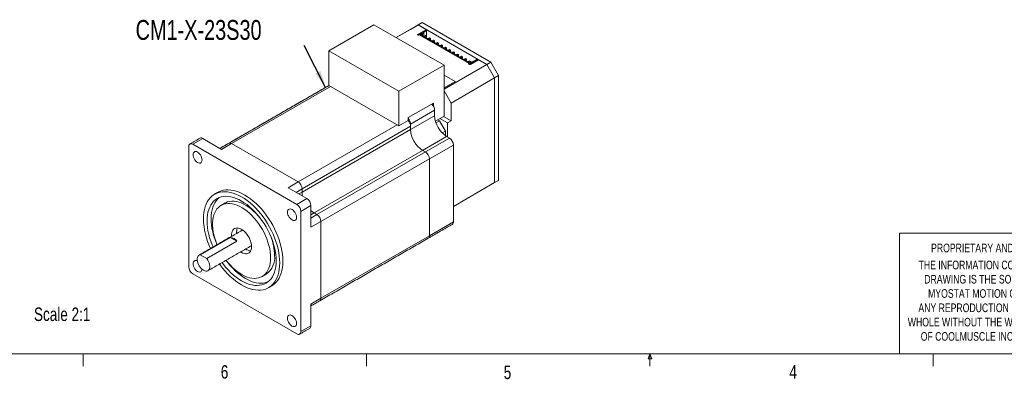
# Model space of a CAD drawing. Header units: millimetres. Extents: x 11 to 421, y 5 to 275.
# Tile 2 of 5: x 105 to 278, y 5 to 69. Entities that reach past the tile are written whole.
import ezdxf

# ---------------------------------------------------------------- set-up
doc = ezdxf.new("R2010")
doc.units = ezdxf.units.MM
doc.styles.add('SLDTEXTSTYLE0', font='TXT', dxfattribs={"width": 0.75})
doc.dimstyles.new('SLDDIMSTYLE0', dxfattribs={"dimtxt": 0, "dimasz": 3, "dimexe": 0, "dimexo": 0.0625, "dimgap": 0, "dimtad": 0, "dimtih": 1, "dimtoh": 1, "dimdec": 0, "dimrnd": 1e-09, "dimzin": 0, "dimdsep": 46, "dimtxsty": 'Standard', "dimsah": 1, "dimcen": 0.09, "dimadec": 0, "dimazin": 0, "dimtfac": 3, "dimtdec": 0, "dimtofl": 0, "dimtmove": 0, "dimatfit": 3, "dimfxl": 1, "dimtolj": 1, "dimtzin": 0, "dimarcsym": 0})

# ---------------------------------------------------------------- blocks, each defined once
blk = doc.blocks.new('SW_NOTE_1')
at = {"color": 0, "linetype": 'Continuous', "lineweight": 0, "char_height": 1.524, "attachment_point": 1, "style": 'SLDTEXTSTYLE0'}
for s, insert in [('THE INFORMATION CONTAINED IN THIS', (0, 1.96)), ('DRAWING IS THE SOLE PROPERTY OF', (1, -0.56)), ('MYOSTAT MOTION CONTROL INC. ', (1.67, -3.08)), ('ANY REPRODUCTION IN PART OR AS A', (-0.04, -5.61)), ('WHOLE WITHOUT THE WRITTEN PERMISSION', (-1.91, -8.13)), ('OF COOLMUSCLE INC. IS PROHIBITED.', (0.37, -10.66))]:
    blk.add_mtext(s, dxfattribs=dict(at, insert=insert))

msp = doc.modelspace()

# ---------------------------------------------------------------- linework, layer by layer
at = {"color": 7, "linetype": 'Continuous', "lineweight": 15}
for p, q in [((167.206, 68.088), (159.251, 63.496)), ((179.581, 60.94), (167.206, 68.088)), ((175.019, 68.047), (171.147, 65.812)), ((173.657, 67.262), (175.019, 68.047)), ((175.019, 68.047), (173.657, 67.262)), ((175.726, 68.456), (174.364, 67.67)), ((175.019, 68.047), (175.726, 68.456)), ((175.019, 68.047), (176.474, 67.207)), ((187.146, 61.042), (175.019, 68.047)), ((187.853, 61.451), (175.726, 68.456)), ((171.146, 65.813), (173.657, 67.262)), ((173.657, 67.262), (174.364, 67.67)), ((174.857, 66.321), (176.341, 67.178)), ((174.857, 66.321), (175.016, 66.23)), ((174.857, 66.321), (174.857, 66.304)), ((175.016, 66.23), (175.192, 66.332)), ((175.017, 66.211), (175.016, 66.23)), ((175.192, 66.332), (184.067, 61.248)), ((175.192, 66.332), (175.194, 66.313)), ((184.015, 61.218), (175.194, 66.313)), ((175.281, 66.444), (175.652, 66.658)), ((184.261, 61.299), (175.281, 66.444)), ((175.387, 66.383), (175.652, 66.536)), ((175.652, 66.658), (175.758, 66.598)), ((175.652, 66.658), (175.652, 66.536)), ((175.652, 66.536), (175.653, 66.231)), ((175.652, 66.536), (175.758, 66.475)), ((175.758, 66.598), (175.935, 66.7)), ((175.758, 66.475), (176.041, 66.639)), ((175.758, 66.598), (175.758, 66.475)), ((175.759, 66.17), (175.758, 66.475)), ((175.829, 66.761), (176.448, 67.118)), ((175.935, 66.7), (175.829, 66.761)), ((175.935, 66.7), (176.501, 67.026)), ((175.935, 66.7), (176.041, 66.639)), ((176.043, 66.007), (176.041, 66.639)), ((176.289, 66.15), (176.113, 66.048)), ((176.113, 66.048), (176.113, 65.967)), ((176.289, 65.947), (176.113, 66.048)), ((176.466, 66.049), (176.289, 66.15)), ((176.289, 65.947), (176.466, 66.049)), ((176.341, 67.178), (176.448, 67.118)), ((176.384, 67.154), (176.474, 67.207)), ((176.501, 67.026), (176.448, 67.118)), ((176.467, 65.765), (176.466, 66.049)), ((176.474, 67.207), (176.474, 67.071)), ((176.501, 67.026), (176.505, 65.743)), ((176.29, 65.866), (176.289, 65.947)), ((176.996, 65.745), (176.82, 65.643)), ((176.82, 65.643), (176.82, 65.562)), ((176.996, 65.541), (176.82, 65.643)), ((177.173, 65.643), (176.996, 65.745)), ((176.996, 65.541), (177.173, 65.643)), ((176.997, 65.461), (176.996, 65.541)), ((177.174, 65.359), (177.173, 65.643)), ((177.704, 65.34), (177.527, 65.238)), ((177.527, 65.238), (177.527, 65.157)), ((177.704, 65.136), (177.527, 65.238)), ((177.88, 65.238), (177.704, 65.34)), ((177.704, 65.136), (177.88, 65.238)), ((177.704, 65.056), (177.704, 65.136)), ((177.881, 64.954), (177.88, 65.238)), ((178.411, 64.934), (178.234, 64.832)), ((178.234, 64.832), (178.234, 64.752)), ((178.411, 64.731), (178.234, 64.832)), ((178.587, 64.833), (178.411, 64.934)), ((178.411, 64.731), (178.587, 64.833)), ((178.411, 64.651), (178.411, 64.731)), ((178.588, 64.549), (178.587, 64.833)), ((179.118, 64.529), (178.941, 64.427)), ((178.941, 64.427), (178.941, 64.347)), ((179.118, 64.326), (178.941, 64.427)), ((179.295, 64.428), (179.118, 64.529)), ((179.118, 64.326), (179.295, 64.428)), ((179.118, 64.246), (179.118, 64.326)), ((179.295, 64.144), (179.295, 64.428)), ((159.251, 63.496), (159.25, 57.373)), ((171.626, 56.348), (159.251, 63.496)), ((179.825, 64.124), (179.648, 64.022)), ((179.648, 64.022), (179.648, 63.942)), ((179.825, 63.921), (179.648, 64.022)), ((180.002, 64.023), (179.825, 64.124)), ((179.825, 63.921), (180.002, 64.023)), ((179.825, 63.84), (179.825, 63.921)), ((180.003, 63.739), (180.002, 64.023)), ((180.532, 63.719), (180.355, 63.617)), ((180.355, 63.617), (180.355, 63.537)), ((180.532, 63.516), (180.355, 63.617)), ((180.709, 63.618), (180.532, 63.719)), ((180.532, 63.516), (180.709, 63.618)), ((180.532, 63.435), (180.532, 63.516)), ((180.71, 63.334), (180.709, 63.618)), ((181.239, 63.314), (181.062, 63.212)), ((181.062, 63.212), (181.063, 63.131)), ((181.239, 63.111), (181.062, 63.212)), ((181.416, 63.213), (181.239, 63.314)), ((181.239, 63.111), (181.416, 63.213)), ((181.239, 63.03), (181.239, 63.111)), ((181.417, 62.929), (181.416, 63.213)), ((181.946, 62.909), (181.769, 62.807)), ((181.769, 62.807), (181.77, 62.726)), ((181.946, 62.705), (181.769, 62.807)), ((182.123, 62.807), (181.946, 62.909)), ((181.946, 62.705), (182.123, 62.807)), ((181.946, 62.625), (181.946, 62.705)), ((182.124, 62.523), (182.123, 62.807)), ((179.581, 60.94), (171.626, 56.348)), ((179.578, 51.96), (179.581, 60.94)), ((179.58, 56.675), (187.146, 61.042)), ((182.653, 62.504), (182.476, 62.402)), ((182.476, 62.402), (182.477, 62.321)), ((182.653, 62.3), (182.476, 62.402)), ((182.83, 62.402), (182.653, 62.504)), ((182.653, 62.3), (182.83, 62.402)), ((182.654, 62.22), (182.653, 62.3)), ((182.831, 62.118), (182.83, 62.402)), ((183.36, 62.098), (183.184, 61.996)), ((183.184, 61.996), (183.184, 61.916)), ((183.36, 61.895), (183.184, 61.996)), ((183.537, 61.997), (183.36, 62.098)), ((183.36, 61.895), (183.537, 61.997)), ((183.361, 61.815), (183.36, 61.895)), ((183.538, 61.713), (183.537, 61.997)), ((183.89, 61.146), (183.886, 61.088)), ((184.067, 61.248), (183.89, 61.146)), ((184.049, 61.054), (183.89, 61.146)), ((184.067, 61.693), (183.891, 61.591)), ((183.891, 61.591), (183.891, 61.511)), ((184.067, 61.49), (183.891, 61.591)), ((184.049, 61.054), (185.534, 61.912)), ((184.049, 61.054), (184.049, 60.994)), ((184.244, 61.592), (184.067, 61.693)), ((184.067, 61.49), (184.244, 61.592)), ((184.068, 61.41), (184.067, 61.49)), ((184.274, 61.068), (184.226, 61.096)), ((184.245, 61.308), (184.244, 61.592)), ((184.632, 61.513), (184.261, 61.299)), ((185.688, 61.884), (184.274, 61.068)), ((184.526, 61.574), (184.42, 61.512)), ((184.42, 61.512), (184.526, 61.452)), ((184.42, 61.512), (184.421, 61.391)), ((184.703, 61.676), (184.526, 61.574)), ((184.526, 61.574), (184.632, 61.513)), ((184.809, 61.615), (184.703, 61.676)), ((185.428, 61.972), (184.809, 61.615)), ((185.428, 61.972), (185.534, 61.912)), ((185.534, 61.912), (185.534, 61.795)), ((185.688, 61.884), (187.146, 61.042)), ((187.146, 61.042), (187.853, 61.451)), ((187.146, 61.042), (188.506, 58.684)), ((188.506, 58.684), (187.146, 61.042)), ((189.213, 59.093), (187.853, 61.451)), ((179.58, 59.185), (181.524, 58.062)), ((188.506, 58.684), (189.213, 59.093)), ((189.208, 40.601), (189.213, 59.093)), ((171.624, 50.225), (159.25, 57.373)), ((181.524, 58.062), (179.58, 56.94)), ((181.524, 57.858), (179.58, 56.736)), ((188.506, 58.684), (180.817, 54.245)), ((181.524, 58.062), (181.524, 57.858)), ((188.506, 58.684), (188.501, 40.193)), ((188.501, 40.193), (188.506, 58.684)), ((159.57, 57.188), (142.085, 47.094)), ((157.434, 56.294), (157.405, 56.279)), ((171.624, 50.225), (171.626, 56.348)), ((179.58, 56.389), (180.817, 54.245)), ((173.268, 51.684), (177.723, 54.256)), ((177.546, 53.931), (177.546, 54.154)), ((177.723, 54.256), (177.723, 53.673)), ((180.817, 54.245), (180.816, 51.122)), ((177.917, 52.998), (173.675, 50.549)), ((177.917, 52.019), (177.917, 52.998)), ((153.823, 40.314), (171.308, 50.408)), ((173.268, 51.174), (171.624, 50.225)), ((173.268, 51.174), (173.268, 51.684)), ((173.674, 49.57), (177.917, 52.019)), ((173.674, 49.57), (173.675, 50.549)), ((179.578, 51.96), (178.052, 51.079)), ((178.147, 50.776), (178.765, 51.133)), ((178.456, 51.312), (178.765, 51.133)), ((178.765, 51.133), (179.825, 49.296)), ((178.854, 51.541), (180.197, 50.765)), ((180.816, 51.122), (179.472, 51.899)), ((180.197, 50.765), (180.196, 48.253)), ((180.197, 50.765), (180.816, 51.122)), ((154.529, 38.517), (173.674, 49.57)), ((173.675, 50.141), (154.53, 39.089)), ((173.674, 49.57), (173.675, 50.141)), ((179.257, 48.967), (179.825, 49.296)), ((179.825, 49.296), (179.825, 48.479)), ((136.994, 47.994), (135.226, 46.973)), ((153.611, 36.353), (135.226, 46.973)), ((140.317, 46.074), (136.994, 47.994)), ((142.085, 47.094), (140.317, 46.074)), ((153.823, 40.314), (142.085, 47.094)), ((142.085, 47.094), (153.823, 40.314)), ((175.795, 45.895), (180.038, 48.344)), ((176.29, 45.609), (180.533, 48.058)), ((180.533, 48.058), (180.038, 48.344)), ((134.519, 46.565), (134.513, 25.338)), ((175.795, 45.895), (156.65, 34.843)), ((157.145, 34.557), (176.29, 45.609)), ((175.795, 45.895), (176.29, 45.609)), ((176.29, 45.609), (175.795, 45.895)), ((181.24, 46.833), (176.997, 44.384)), ((181.236, 33.281), (181.24, 46.833)), ((176.997, 44.384), (157.852, 33.332)), ((176.993, 30.832), (176.997, 44.384)), ((176.997, 44.384), (176.993, 30.832)), ((152.055, 39.293), (153.823, 40.314)), ((181.237, 35.999), (188.501, 40.193)), ((188.501, 40.193), (189.208, 40.601)), ((152.055, 39.293), (155.378, 37.373)), ((154.53, 39.089), (153.469, 38.477)), ((153.964, 38.191), (154.529, 38.517)), ((154.529, 38.517), (154.53, 39.089)), ((154.529, 38.517), (154.53, 39.089)), ((153.611, 36.353), (155.378, 37.373)), ((154.312, 13.901), (154.318, 35.128)), ((156.085, 36.149), (154.318, 35.128)), ((156.085, 36.149), (156.084, 32.311)), ((156.65, 34.843), (156.085, 34.516)), ((157.145, 34.557), (156.65, 34.843)), ((157.145, 34.557), (156.65, 34.843)), ((157.852, 33.332), (156.084, 32.311)), ((156.085, 33.945), (157.145, 34.557)), ((157.848, 19.78), (157.852, 33.332)), ((157.852, 33.332), (157.848, 19.78)), ((176.993, 30.832), (181.236, 33.281)), ((144.03, 31.833), (143.94, 31.792)), ((136.528, 27.47), (141.831, 30.532)), ((143.039, 29.834), (137.736, 26.773)), ((141.831, 30.532), (143.039, 29.834)), ((157.848, 19.78), (176.993, 30.832)), ((136.528, 27.47), (137.736, 26.773)), ((135.22, 24.114), (153.604, 13.493)), ((156.08, 18.759), (157.848, 19.78)), ((156.079, 14.922), (156.08, 18.759)), ((154.312, 13.901), (156.079, 14.922))]:
    msp.add_line(p, q, dxfattribs=at)
at = {"color": 7, "linetype": 'Continuous', "lineweight": 0}
for p, q in [((259.953, 31.278), (259.953, 9.959)), ((302.919, 31.278), (259.953, 31.278)), ((415.957, 9.959), (15.907, 9.959)), ((115.913, 9.959), (115.913, 7.805)), ((165.919, 9.959), (165.919, 7.805)), ((215.589, 9.081), (215.925, 9.959)), ((216.244, 9.081), (215.589, 9.081)), ((215.925, 9.959), (215.925, 7.805)), ((215.925, 9.959), (216.244, 9.081)), ((265.932, 9.959), (265.932, 7.805))]:
    msp.add_line(p, q, dxfattribs=at)
at = {"color": 7, "linetype": 'Continuous', "lineweight": 15, "flags": 128}
for points in [[(157.405, 56.279), (157.405, 56.279), (157.434, 56.294)], [(136.084, 43.75), (135.907, 43.875), (135.739, 44.04), (135.588, 44.237), (135.462, 44.455), (135.368, 44.684), (135.309, 44.912), (135.289, 45.128), (135.309, 45.321), (135.368, 45.481), (135.463, 45.6), (135.589, 45.673), (135.74, 45.695), (135.908, 45.666), (136.085, 45.587), (136.262, 45.462), (136.43, 45.297), (136.581, 45.1), (136.707, 44.882), (136.801, 44.653), (136.86, 44.425), (136.88, 44.209), (136.86, 44.016), (136.801, 43.856), (136.706, 43.736), (136.58, 43.664), (136.429, 43.642), (136.261, 43.671), (136.084, 43.75)], [(139.947, 25.821), (140.054, 25.673), (140.48, 25.118), (140.925, 24.589), (141.387, 24.089), (141.862, 23.623), (142.349, 23.191), (142.843, 22.797), (143.344, 22.443), (143.847, 22.13), (144.351, 21.861), (144.851, 21.637), (145.346, 21.46), (145.833, 21.329), (146.308, 21.247), (146.77, 21.212), (147.215, 21.227), (147.642, 21.29), (148.047, 21.401), (148.429, 21.56), (148.785, 21.765), (149.114, 22.016), (149.413, 22.312), (149.681, 22.649), (149.917, 23.027), (150.118, 23.444), (150.285, 23.897), (150.415, 24.383), (150.509, 24.901), (150.566, 25.446), (150.585, 26.016), (150.566, 26.608), (150.51, 27.219), (150.416, 27.844), (150.286, 28.481), (150.12, 29.126), (149.919, 29.775), (149.683, 30.425), (149.415, 31.073), (149.117, 31.713), (148.788, 32.344), (148.432, 32.961), (148.05, 33.561), (147.645, 34.14), (147.219, 34.696), (146.774, 35.225), (146.312, 35.724), (145.837, 36.191), (145.35, 36.622), (144.855, 37.016), (144.355, 37.371), (143.852, 37.683), (143.348, 37.952), (142.848, 38.176), (142.353, 38.354), (141.866, 38.484), (141.391, 38.567), (140.929, 38.601), (140.484, 38.586), (140.057, 38.523), (139.652, 38.412), (139.27, 38.253), (138.914, 38.048), (138.585, 37.797), (138.286, 37.502), (138.018, 37.164), (137.782, 36.786), (137.581, 36.369), (137.414, 35.917), (137.284, 35.43), (137.19, 34.913), (137.133, 34.368), (137.114, 33.797), (137.114, 33.797)], [(139.653, 38.482), (139.836, 38.58), (140.217, 38.739), (140.623, 38.85), (141.049, 38.913), (141.495, 38.928), (141.956, 38.893), (142.432, 38.811), (142.918, 38.68), (143.413, 38.503), (143.914, 38.279), (144.417, 38.01), (144.921, 37.697), (145.421, 37.343), (145.916, 36.949), (146.402, 36.517), (146.878, 36.051), (147.339, 35.551), (147.785, 35.022), (148.211, 34.467), (148.616, 33.887), (148.998, 33.287), (149.354, 32.67), (149.682, 32.04), (149.981, 31.399), (150.249, 30.752), (150.484, 30.102), (150.685, 29.453), (150.852, 28.808), (150.982, 28.171), (151.075, 27.545), (151.132, 26.935), (151.15, 26.343), (151.131, 25.772), (151.075, 25.227), (150.981, 24.71), (150.85, 24.223), (150.684, 23.771), (150.482, 23.354), (150.247, 22.976), (149.979, 22.638), (149.68, 22.343), (149.351, 22.092), (149.177, 21.984)], [(154.529, 38.517), (154.551, 38.156), (154.606, 37.82)], [(154.606, 37.82), (154.551, 38.156), (154.529, 38.517)], [(138.817, 28.834), (138.648, 29.231), (138.414, 29.849), (138.214, 30.467), (138.048, 31.081), (137.919, 31.689), (137.825, 32.285), (137.769, 32.866), (137.751, 33.43), (137.77, 33.971), (137.826, 34.488), (137.92, 34.976), (138.05, 35.433), (138.216, 35.856), (138.416, 36.243), (138.65, 36.59), (138.917, 36.896), (139.213, 37.159), (139.538, 37.377), (139.89, 37.549), (140.266, 37.674), (140.664, 37.751), (141.082, 37.78), (141.517, 37.76), (141.967, 37.692), (142.428, 37.576), (142.897, 37.413), (143.373, 37.203), (143.851, 36.948), (144.33, 36.65), (144.805, 36.31), (145.275, 35.931), (145.736, 35.515), (146.185, 35.064), (146.62, 34.581), (147.038, 34.07), (147.436, 33.533), (147.812, 32.973), (148.163, 32.395), (148.488, 31.801), (148.785, 31.195), (149.05, 30.582), (149.284, 29.964), (149.485, 29.347), (149.65, 28.732), (149.78, 28.125), (149.873, 27.529), (149.93, 26.947), (149.948, 26.384), (149.948, 26.384)], [(139.421, 29.482), (139.355, 29.64), (139.122, 30.257), (138.921, 30.875), (138.756, 31.49), (138.626, 32.097), (138.532, 32.693), (138.476, 33.275), (138.458, 33.838), (138.477, 34.38), (138.533, 34.896), (138.627, 35.384), (138.757, 35.841), (138.923, 36.264), (139.123, 36.651), (139.357, 36.998), (139.624, 37.304), (139.905, 37.555)], [(148.976, 26.945), (148.957, 27.465), (148.9, 28.003), (148.806, 28.555), (148.676, 29.117), (148.509, 29.685), (148.308, 30.254), (148.074, 30.821), (147.809, 31.381), (147.514, 31.93), (147.193, 32.465), (146.846, 32.98), (146.477, 33.472), (146.089, 33.939), (145.685, 34.375), (145.266, 34.778), (144.838, 35.145), (144.402, 35.473), (143.961, 35.761), (143.52, 36.004), (143.082, 36.203), (142.649, 36.355), (142.225, 36.459), (141.813, 36.515), (141.416, 36.522), (141.037, 36.48), (140.679, 36.389), (140.344, 36.25), (140.036, 36.065), (139.755, 35.833), (139.505, 35.558), (139.287, 35.241), (139.103, 34.884), (138.954, 34.491), (138.841, 34.064), (138.766, 33.605), (138.728, 33.12), (138.728, 32.611), (138.765, 32.081), (138.841, 31.536), (138.953, 30.978), (139.102, 30.413), (139.286, 29.844), (139.504, 29.275), (139.518, 29.24)], [(140.932, 36.594), (141.052, 36.658), (141.386, 36.797), (141.744, 36.888), (142.123, 36.93), (142.52, 36.923), (142.932, 36.868), (143.356, 36.763), (143.789, 36.611), (144.227, 36.413), (144.668, 36.169), (145.109, 35.882), (145.545, 35.553), (145.973, 35.186), (146.392, 34.783), (146.796, 34.347), (147.139, 33.938)], [(152.751, 33.606), (152.928, 33.527), (153.096, 33.497), (153.247, 33.52), (153.373, 33.592), (153.467, 33.712), (153.526, 33.872), (153.546, 34.065), (153.526, 34.281), (153.468, 34.509), (153.373, 34.738), (153.247, 34.956), (153.096, 35.152), (152.928, 35.317), (152.751, 35.443), (152.574, 35.522), (152.406, 35.551), (152.255, 35.529), (152.129, 35.456), (152.034, 35.337), (151.975, 35.177), (151.955, 34.984), (151.975, 34.768), (152.034, 34.54), (152.129, 34.311), (152.255, 34.093), (152.405, 33.896), (152.574, 33.731), (152.751, 33.606)], [(156.085, 35.258), (156.348, 35.042), (156.65, 34.843)], [(156.65, 34.843), (156.348, 35.042), (156.085, 35.258)], [(142.09, 30.724), (142.086, 30.776), (142.086, 31.074), (142.124, 31.347), (142.198, 31.59), (142.308, 31.796), (142.451, 31.962), (142.623, 32.085), (142.821, 32.161), (143.042, 32.189), (143.279, 32.168), (143.529, 32.099), (143.785, 31.984), (144.043, 31.824), (144.297, 31.623), (144.541, 31.386), (144.771, 31.117), (144.981, 30.822), (145.166, 30.508), (145.324, 30.181), (145.45, 29.848), (145.542, 29.517), (145.598, 29.194), (145.617, 28.886), (145.617, 28.886)], [(145.617, 28.886), (145.598, 28.599), (145.542, 28.341), (145.45, 28.116), (145.323, 27.929), (145.166, 27.784), (144.98, 27.685), (144.77, 27.633), (144.54, 27.629), (144.296, 27.674), (144.042, 27.766), (143.784, 27.904), (143.677, 27.974)], [(145.527, 29.042), (145.531, 29.045), (145.608, 29.1)], [(136.079, 24.507), (135.902, 24.632), (135.734, 24.797), (135.583, 24.994), (135.457, 25.212), (135.362, 25.441), (135.304, 25.669), (135.284, 25.885), (135.304, 26.078), (135.363, 26.238), (135.457, 26.358), (135.583, 26.43), (135.734, 26.452), (135.902, 26.423), (136.038, 26.367)], [(137.736, 26.773), (137.899, 26.533), (138.036, 26.276), (138.142, 26.011), (138.215, 25.746), (138.25, 25.491), (138.249, 25.254), (138.209, 25.043), (138.134, 24.866), (138.024, 24.727), (137.885, 24.633), (137.72, 24.585), (137.535, 24.586), (137.337, 24.636), (137.132, 24.733), (136.927, 24.873), (136.728, 25.052), (136.544, 25.264), (136.379, 25.502), (136.239, 25.758), (136.13, 26.023), (136.054, 26.288), (136.015, 26.544), (136.013, 26.783), (136.049, 26.996), (136.122, 27.177), (136.228, 27.319), (136.365, 27.418), (136.528, 27.47)], [(149.948, 26.384), (149.929, 25.842), (149.873, 25.326), (149.779, 24.837), (149.649, 24.38), (149.483, 23.957), (149.283, 23.571), (149.048, 23.224), (148.782, 22.918), (148.486, 22.655), (148.161, 22.436), (147.809, 22.264), (147.433, 22.139), (147.034, 22.062), (146.616, 22.033), (146.182, 22.053), (145.732, 22.121), (145.271, 22.237), (144.802, 22.401), (144.326, 22.61), (143.847, 22.865), (143.369, 23.163), (142.893, 23.503), (142.424, 23.882), (141.963, 24.298), (141.514, 24.749), (141.079, 25.232), (140.661, 25.744), (140.404, 26.085)], [(141.106, 26.49), (141.413, 26.104), (141.81, 25.653), (142.222, 25.233), (142.646, 24.847), (143.079, 24.499), (143.517, 24.191), (143.958, 23.925), (144.398, 23.704), (144.834, 23.528), (145.263, 23.4), (145.682, 23.32), (146.086, 23.289), (146.475, 23.306), (146.843, 23.373), (147.19, 23.488), (147.512, 23.65), (147.807, 23.859), (148.072, 24.112), (148.307, 24.409), (148.508, 24.746), (148.675, 25.121), (148.806, 25.532), (148.9, 25.975), (148.957, 26.447), (148.976, 26.945)], [(148.501, 22.666), (148.14, 22.547), (147.741, 22.47), (147.324, 22.441), (146.889, 22.461), (146.439, 22.529), (145.978, 22.645), (145.509, 22.809), (145.033, 23.019), (144.555, 23.273), (144.076, 23.571), (143.601, 23.911), (143.131, 24.29), (142.67, 24.707), (142.221, 25.158), (141.786, 25.64), (141.368, 26.152), (141.267, 26.284)], [(136.873, 24.917), (136.855, 24.773), (136.796, 24.613), (136.701, 24.494), (136.575, 24.421), (136.424, 24.399), (136.256, 24.428), (136.079, 24.507)], [(152.745, 14.88), (152.568, 15.005), (152.4, 15.17), (152.25, 15.367), (152.124, 15.585), (152.029, 15.814), (151.97, 16.042), (151.95, 16.258), (151.97, 16.45), (152.029, 16.611), (152.124, 16.73), (152.25, 16.803), (152.401, 16.825), (152.569, 16.796), (152.746, 16.717), (152.923, 16.591), (153.091, 16.426), (153.242, 16.23), (153.368, 16.012), (153.463, 15.783), (153.521, 15.554), (153.541, 15.339), (153.521, 15.146), (153.462, 14.986), (153.367, 14.866), (153.241, 14.794), (153.091, 14.771), (152.922, 14.8), (152.745, 14.88)]]:
    msp.add_lwpolyline(points, dxfattribs=at)
at = {"color": 7, "linetype": 'Continuous', "lineweight": 15}
for centre, radius, start, end in [((176.345, 52.915), 1.575, 3.03486, 46.81592), ((172.128, 50.068), 1.548, 2.68533, 44.48307), ((172.131, 50.477), 1.545, 2.6833, 42.61635), ((182.505, 52.217), 4.592, 182.47639, 237.50255), ((178.262, 49.768), 4.592, 182.47639, 237.50255), ((178.262, 49.768), 4.592, 182.47702, 237.50192), ((134.95, 46.635), 0.437, 50.76513, 189.18244), ((136.702, 47.596), 0.493, 53.68709, 114.97801), ((141.794, 46.713), 0.48, 52.72986, 115.93524), ((141.794, 46.713), 0.48, 52.72986, 115.93524), ((179.704, 46.764), 1.537, 2.59495, 57.38399), ((175.462, 44.315), 1.537, 2.59495, 57.38399), ((175.462, 44.315), 1.537, 2.59495, 57.38399), ((152.994, 39.019), 1.537, 2.59495, 57.38399), ((152.994, 39.019), 1.537, 2.59495, 57.38399), ((154.55, 36.079), 1.537, 2.59495, 57.38399), ((152.782, 35.059), 1.537, 2.59495, 57.38399), ((150.183, 34.149), 13.074, 181.54202, 205.25842), ((156.317, 33.262), 1.537, 2.59495, 57.38399), ((156.317, 33.262), 1.537, 2.59495, 57.38399), ((180.735, 33.232), 0.503, 305.68396, 5.60379), ((144.765, 31.443), 1.804, 155.65095, 186.65857), ((141.804, 29.09), 1.441, 31.07127, 88.93411), ((140.256, 27.176), 9.429, 1.07804, 22.20641), ((176.493, 30.783), 0.503, 305.68396, 5.60379), ((176.493, 30.783), 0.503, 305.68396, 5.60379), ((145.643, 29.944), 1.817, 233.44988, 264.22984), ((146.102, 26.976), 3.601, 305.27002, 6.01772), ((136.048, 25.408), 1.537, 182.59495, 237.38399), ((157.348, 19.73), 0.503, 305.68396, 5.60379), ((157.348, 19.73), 0.503, 305.68396, 5.60379), ((155.579, 14.873), 0.503, 305.68396, 5.60379), ((153.881, 13.832), 0.437, 230.76513, 9.18244)]:
    msp.add_arc(centre, radius, start, end, dxfattribs=at)
for points in [[(159.277, 57.357), (141.585, 47.144)], [(159.275, 57.358), (157.405, 56.279)], [(157.405, 56.279), (140.022, 46.244)], [(136.493, 48.043), (134.726, 47.023)], [(141.585, 47.144), (140.024, 46.243)], [(139.653, 38.482), (139.087, 38.156)], [(140.932, 36.594), (140.225, 36.186)], [(143.94, 31.792), (136.338, 27.404)], [(176.786, 30.374), (181.029, 32.823)], [(157.641, 19.322), (176.786, 30.374)], [(137.926, 24.654), (145.527, 29.042)], [(147.474, 23.628), (148.181, 24.036)], [(148.612, 21.658), (149.177, 21.984)], [(156.08, 18.421), (157.641, 19.322)], [(154.105, 13.444), (155.872, 14.464)]]:
    msp.add_open_spline(points, degree=1, dxfattribs=at)

# ---------------------------------------------------------------- block references
at = {"color": 7, "linetype": 'Continuous', "lineweight": 0}
msp.add_blockref('SW_NOTE_1', (263.354, 24.464), dxfattribs=at)

# ---------------------------------------------------------------- texts
at = {"color": 7, "linetype": 'Continuous', "lineweight": 0, "attachment_point": 1, "style": 'SLDTEXTSTYLE0'}
for s, insert, char_height in [('CM1-X-23S30', (125.141, 68.91), 3.5), ('PROPRIETARY AND CONFIDENTIAL', (265.554, 29.424), 1.524), ('Scale 2:1', (107.204, 18.145), 2.3813), ('6', (140.178, 7.967), 2.381), ('5', (190.122, 7.889), 2.381), ('4', (240.541, 7.969), 2.381)]:
    msp.add_mtext(s, dxfattribs=dict(at, insert=insert, char_height=char_height))

# ---------------------------------------------------------------- leaders
at = {"color": 7, "linetype": 'Continuous', "lineweight": 0}
msp.add_leader([(158.689, 57.018), (154.917, 64.395)], dimstyle='SLDDIMSTYLE0', dxfattribs=at)

doc.saveas('drawing.dxf')
